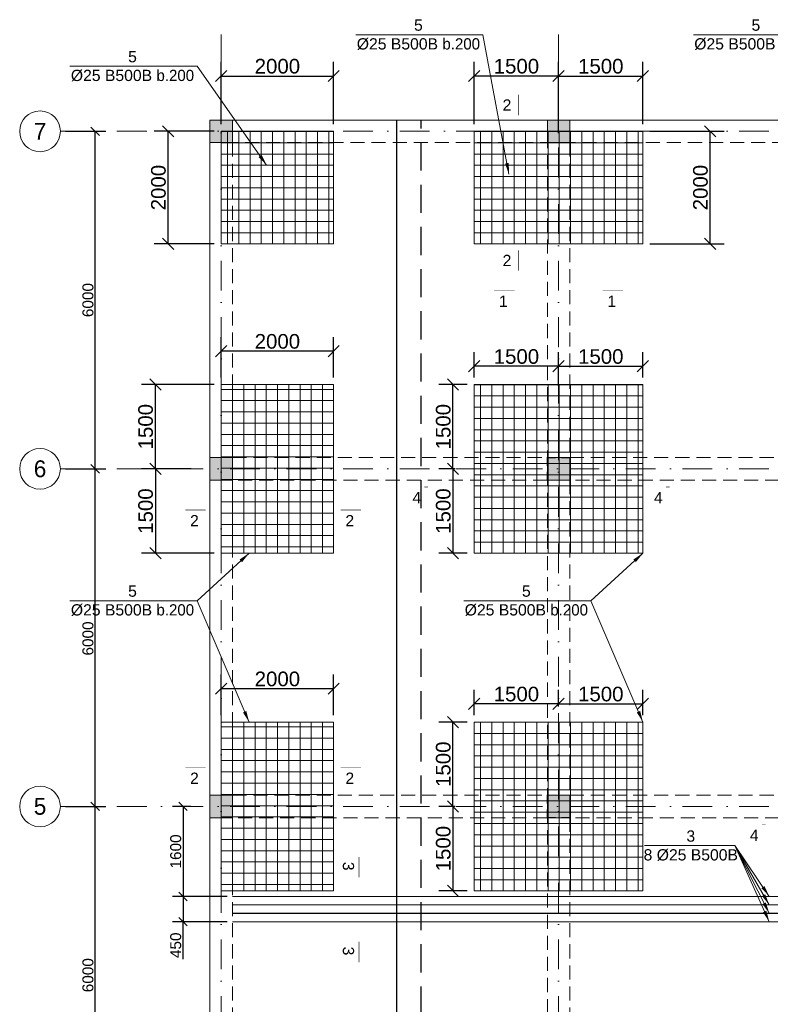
# Model space of a CAD drawing. Header units: millimetres. Extents: x 48648 to 1383473, y 421442 to 1155884.
# Tile 50 of 118: x 148648 to 161994, y 685334 to 702835. Entities that reach past the tile are written whole.
import ezdxf

# ---------------------------------------------------------------- set-up
doc = ezdxf.new("R2010")
doc.units = ezdxf.units.MM
doc.header["$PDMODE"] = 1
doc.linetypes.add('DOT___DASHED', pattern=[670.277762, 352.777767, -176.388884, 0, -141.111112])
doc.linetypes.add('HIDDEN', pattern=[0.375, 0.25, -0.125])
doc.layers.get('0').update_dxf_attribs({"lineweight": 5})
doc.layers.get('Defpoints').update_dxf_attribs({"color": 6, "lineweight": 5})
doc.styles.add('Arial', font='arial.ttf')
doc.styles.add('SPDS', font='arial.ttf')
doc.styles.get("Standard").update_dxf_attribs({"font": 'acadmtavr.ttf'})
doc.dimstyles.new('M 150', dxfattribs={"dimscale": 200, "dimtxt": 1.3, "dimasz": 1, "dimexe": 1.25, "dimexo": 0.625, "dimgap": 0.2, "dimtad": 1, "dimdec": 0, "dimrnd": 5, "dimtxsty": 'SPDS', "dimblk": 'OBLIQUE', "dimcen": 2.5, "dimclrd": 5, "dimclre": 5, "dimclrt": 5, "dimadec": 0, "dimazin": 2, "dimtfac": 1, "dimtdec": 0, "dimtmove": 0, "dimatfit": 3, "dimfxl": 1, "dimtolj": 1, "dimtzin": 0, "dimarcsym": 0})
doc.dimstyles.new('M20', dxfattribs={"dimscale": 20, "dimtxt": 2, "dimasz": 2.5, "dimexe": 1.25, "dimexo": 0.625, "dimtad": 1, "dimdec": 0, "dimrnd": 5, "dimzin": 9, "dimtxsty": 'Standard', "dimblk": 'OBLIQUE', "dimcen": 2.5, "dimclrd": 5, "dimclre": 5, "dimclrt": 5, "dimadec": 0, "dimazin": 0, "dimtfac": 1, "dimtdec": 0, "dimtmove": 0, "dimatfit": 3, "dimfxl": 1, "dimlwd": 5, "dimlwe": 5, "dimarcsym": 0})

# ---------------------------------------------------------------- blocks, each defined once
blk = doc.blocks.new('_Oblique')
at = {"color": 0, "linetype": 'ByBlock', "lineweight": -2}
blk.add_line((-0.5, -0.5), (0.5, 0.5), dxfattribs=at)
blk = doc.blocks.new('*D4')
at = {"color": 5, "lineweight": -2, "transparency": 16777216}
for p, q in [((49465, 853931), (50179, 853931)), ((49991, 847931), (49991, 853931)), ((49465, 847931), (50179, 847931))]:
    blk.add_line(p, q, dxfattribs=at)
at = {"layer": 'Defpoints', "color": 0, "lineweight": 30, "transparency": 16777216}
for p in [(49372, 853931), (49991, 853931), (49372, 847931)]:
    blk.add_point(p, dxfattribs=at)
at = {"color": 5, "lineweight": -2, "transparency": 16777216, "xscale": 150, "yscale": 150, "zscale": 150}
for p, rotation in [((49991, 853931), 90), ((49991, 847931), 270)]:
    blk.add_blockref('_Oblique', p, dxfattribs=dict(at, rotation=rotation))
at = {"color": 5, "lineweight": 13, "transparency": 16777216, "insert": (49862, 850931), "char_height": 195, "attachment_point": 5, "rotation": 90, "style": 'SPDS'}
blk.add_mtext('\\A1;6000', dxfattribs=at)
blk = doc.blocks.new('*D5')
at = {"color": 5, "lineweight": -2, "transparency": 16777216}
for p, q in [((49465, 847931), (50179, 847931)), ((49991, 841931), (49991, 847931)), ((49465, 841931), (50179, 841931))]:
    blk.add_line(p, q, dxfattribs=at)
at = {"layer": 'Defpoints', "color": 0, "lineweight": 30, "transparency": 16777216}
for p in [(49372, 847931), (49991, 847931), (49372, 841931)]:
    blk.add_point(p, dxfattribs=at)
at = {"color": 5, "lineweight": -2, "transparency": 16777216, "xscale": 150, "yscale": 150, "zscale": 150}
for p, rotation in [((49991, 847931), 90), ((49991, 841931), 270)]:
    blk.add_blockref('_Oblique', p, dxfattribs=dict(at, rotation=rotation))
at = {"color": 5, "lineweight": 13, "transparency": 16777216, "insert": (49862, 844916), "char_height": 195, "attachment_point": 5, "rotation": 90, "style": 'SPDS'}
blk.add_mtext('\\A1;6000', dxfattribs=at)
blk = doc.blocks.new('*D6')
at = {"color": 5, "lineweight": -2, "transparency": 16777216}
for p, q in [((49465, 841931), (50179, 841931)), ((49991, 835931), (49991, 841931)), ((49465, 835931), (50179, 835931))]:
    blk.add_line(p, q, dxfattribs=at)
at = {"layer": 'Defpoints', "color": 0, "lineweight": 30, "transparency": 16777216}
for p in [(49372, 841931), (49991, 841931), (49372, 835931)]:
    blk.add_point(p, dxfattribs=at)
at = {"color": 5, "lineweight": -2, "transparency": 16777216, "xscale": 150, "yscale": 150, "zscale": 150}
for p, rotation in [((49991, 841931), 90), ((49991, 835931), 270)]:
    blk.add_blockref('_Oblique', p, dxfattribs=dict(at, rotation=rotation))
at = {"color": 5, "lineweight": 13, "transparency": 16777216, "insert": (49862, 838931), "char_height": 195, "attachment_point": 5, "rotation": 90, "style": 'SPDS'}
blk.add_mtext('\\A1;6000', dxfattribs=at)
blk = doc.blocks.new('5555234545678')
at = {"lineweight": 20}
h = blk.add_hatch(color=7, dxfattribs=at)
h.dxf.hatch_style = 1
h.paths.add_polyline_path([(152430, 700651), (152430, 701051), (152030, 701051), (152030, 700651)])
h = blk.add_hatch(color=7, dxfattribs=at)
h.dxf.hatch_style = 1
h.paths.add_polyline_path([(158430, 700651), (158430, 701051), (158030, 701051), (158030, 700651)])
h = blk.add_hatch(color=7, dxfattribs=at)
h.dxf.hatch_style = 1
h.paths.add_polyline_path([(152430, 694651), (152430, 695051), (152030, 695051), (152030, 694651)])
h = blk.add_hatch(color=7, dxfattribs=at)
h.dxf.hatch_style = 1
h.paths.add_polyline_path([(158430, 694651), (158430, 695051), (158030, 695051), (158030, 694651)])
h = blk.add_hatch(color=7, dxfattribs=at)
h.dxf.hatch_style = 1
h.paths.add_polyline_path([(152430, 688651), (152430, 689051), (152030, 689051), (152030, 688651)])
h = blk.add_hatch(color=7, dxfattribs=at)
h.dxf.hatch_style = 1
h.paths.add_polyline_path([(158430, 688651), (158430, 689051), (158030, 689051), (158030, 688651)])
at = {"color": 7, "lineweight": 20}
for points in [[(152030, 701051), (152430, 701051), (152430, 700651), (152030, 700651)], [(152030, 701051), (190430, 701051), (190430, 695051), (192980, 695051), (192980, 682651), (190430, 682651), (190430, 668652), (152030, 668652)], [(158030, 701051), (158430, 701051), (158430, 700651), (158030, 700651)], [(152030, 695051), (152430, 695051), (152430, 694651), (152030, 694651)], [(158030, 695051), (158430, 695051), (158430, 694651), (158030, 694651)], [(152030, 689051), (152430, 689051), (152430, 688651), (152030, 688651)], [(158030, 689051), (158430, 689051), (158430, 688651), (158030, 688651)]]:
    blk.add_lwpolyline(points, close=True, dxfattribs=at)
at = {"color": 7, "linetype": 'HIDDEN', "lineweight": 20, "ltscale": 1000}
for points in [[(152430, 701051), (190030, 701051), (190030, 700651), (152430, 700651)], [(152030, 700651), (152430, 700651), (152430, 669052), (152030, 669052)], [(158030, 700651), (158430, 700651), (158430, 669052), (158030, 669052)], [(152430, 695051), (170030, 695051), (170030, 694651), (152430, 694651)], [(152430, 689051), (170030, 689051), (170030, 688651), (152430, 688651)]]:
    blk.add_lwpolyline(points, close=True, dxfattribs=at)
at = {"color": 1, "lineweight": 20, "const_width": 20}
for points in [[(158180, 695051), (158030, 695051), (158030, 694901)], [(158280, 695051), (158430, 695051), (158430, 694901)], [(158180, 694651), (158030, 694651), (158030, 694801)], [(158280, 694651), (158430, 694651), (158430, 694801)], [(158180, 689051), (158030, 689051), (158030, 688901)], [(158280, 689051), (158430, 689051), (158430, 688901)], [(158180, 688651), (158030, 688651), (158030, 688801)], [(158280, 688651), (158430, 688651), (158430, 688801)]]:
    blk.add_lwpolyline(points, dxfattribs=at)
blk = doc.blocks.new('*D80')
at = {"color": 5, "lineweight": -2, "transparency": 16777216}
for p, q in [((151689, 688851), (151365, 688851)), ((151553, 688851), (151553, 687251)), ((152336, 687251), (151365, 687251))]:
    blk.add_line(p, q, dxfattribs=at)
at = {"layer": 'Defpoints', "color": 0, "lineweight": 13, "transparency": 16777216}
for p in [(151783, 688851), (151553, 687251), (152429, 687251)]:
    blk.add_point(p, dxfattribs=at)
at = {"color": 5, "lineweight": -2, "transparency": 16777216, "xscale": 150, "yscale": 150, "zscale": 150}
for p, rotation in [((151553, 688851), 90), ((151553, 687251), 270)]:
    blk.add_blockref('_Oblique', p, dxfattribs=dict(at, rotation=rotation))
at = {"color": 5, "lineweight": 13, "transparency": 16777216, "insert": (151423, 688051), "char_height": 195, "attachment_point": 5, "rotation": 90, "style": 'SPDS'}
blk.add_mtext('\\A1;1600', dxfattribs=at)
blk = doc.blocks.new('*D81')
at = {"color": 5, "lineweight": -2, "transparency": 16777216}
for p, q in [((152336, 687251), (151365, 687251)), ((151553, 687251), (151553, 686801)), ((152336, 686801), (151365, 686801)), ((151553, 686134), (151553, 686801))]:
    blk.add_line(p, q, dxfattribs=at)
at = {"layer": 'Defpoints', "color": 0, "lineweight": 13, "transparency": 16777216}
for p in [(152429, 687251), (151553, 686801), (152429, 686801)]:
    blk.add_point(p, dxfattribs=at)
at = {"color": 5, "lineweight": -2, "transparency": 16777216, "xscale": 150, "yscale": 150, "zscale": 150}
for p, rotation in [((151553, 687251), 90), ((151553, 686801), 270)]:
    blk.add_blockref('_Oblique', p, dxfattribs=dict(at, rotation=rotation))
at = {"color": 5, "lineweight": 13, "transparency": 16777216, "insert": (151423, 686383), "char_height": 195, "attachment_point": 5, "rotation": 90, "style": 'SPDS'}
blk.add_mtext('\\A1;450', dxfattribs=at)
blk = doc.blocks.new('*D193')
at = {"color": 5, "lineweight": -2, "transparency": 16777216}
for p, q in [((156730, 696476), (156730, 696925)), ((158230, 696326), (158230, 696925)), ((158230, 696675), (156730, 696675))]:
    blk.add_line(p, q, dxfattribs=at)
at = {"layer": 'Defpoints', "color": 0, "lineweight": 30, "transparency": 16777216}
for p in [(156730, 696675), (156730, 696351), (158230, 696201)]:
    blk.add_point(p, dxfattribs=at)
at = {"color": 5, "lineweight": -2, "transparency": 16777216, "xscale": 200, "yscale": 200, "zscale": 200, "rotation": 180}
blk.add_blockref('_Oblique', (156730, 696675), dxfattribs=at)
at = {"color": 5, "lineweight": -2, "transparency": 16777216, "xscale": 200, "yscale": 200, "zscale": 200}
blk.add_blockref('_Oblique', (158230, 696675), dxfattribs=at)
at = {"color": 5, "lineweight": 13, "transparency": 16777216, "insert": (157480, 696847), "char_height": 260, "attachment_point": 5, "style": 'SPDS'}
blk.add_mtext('\\A1;1500', dxfattribs=at)
blk = doc.blocks.new('*D194')
at = {"color": 5, "lineweight": -2, "transparency": 16777216}
for p, q in [((158230, 696626), (158230, 696925)), ((159730, 696476), (159730, 696925)), ((158230, 696675), (159730, 696675))]:
    blk.add_line(p, q, dxfattribs=at)
at = {"layer": 'Defpoints', "color": 0, "lineweight": 30, "transparency": 16777216}
for p in [(159730, 696675), (158230, 696501), (159730, 696351)]:
    blk.add_point(p, dxfattribs=at)
at = {"color": 5, "lineweight": -2, "transparency": 16777216, "xscale": 200, "yscale": 200, "zscale": 200, "rotation": 180}
blk.add_blockref('_Oblique', (158230, 696675), dxfattribs=at)
at = {"color": 5, "lineweight": -2, "transparency": 16777216, "xscale": 200, "yscale": 200, "zscale": 200}
blk.add_blockref('_Oblique', (159730, 696675), dxfattribs=at)
at = {"color": 5, "lineweight": 13, "transparency": 16777216, "insert": (158980, 696847), "char_height": 260, "attachment_point": 5, "style": 'SPDS'}
blk.add_mtext('\\A1;1500', dxfattribs=at)
blk = doc.blocks.new('*D195')
at = {"color": 5, "lineweight": -2, "transparency": 16777216}
for p, q in [((156605, 696351), (156102, 696351)), ((156352, 694851), (156352, 696351)), ((156391, 694851), (156102, 694851))]:
    blk.add_line(p, q, dxfattribs=at)
at = {"layer": 'Defpoints', "color": 0, "lineweight": 30, "transparency": 16777216}
for p in [(156352, 696351), (156730, 696351), (156516, 694851)]:
    blk.add_point(p, dxfattribs=at)
at = {"color": 5, "lineweight": -2, "transparency": 16777216, "xscale": 200, "yscale": 200, "zscale": 200}
for p, rotation in [((156352, 696351), 90), ((156352, 694851), 270)]:
    blk.add_blockref('_Oblique', p, dxfattribs=dict(at, rotation=rotation))
at = {"color": 5, "lineweight": 13, "transparency": 16777216, "insert": (156180, 695601), "char_height": 260, "attachment_point": 5, "rotation": 90, "style": 'SPDS'}
blk.add_mtext('\\A1;1500', dxfattribs=at)
blk = doc.blocks.new('*D196')
at = {"color": 5, "lineweight": -2, "transparency": 16777216}
for p, q in [((156391, 694851), (156102, 694851)), ((156352, 694851), (156352, 693351)), ((156605, 693351), (156102, 693351))]:
    blk.add_line(p, q, dxfattribs=at)
at = {"layer": 'Defpoints', "color": 0, "lineweight": 30, "transparency": 16777216}
for p in [(156516, 694851), (156352, 693351), (156730, 693351)]:
    blk.add_point(p, dxfattribs=at)
at = {"color": 5, "lineweight": -2, "transparency": 16777216, "xscale": 200, "yscale": 200, "zscale": 200}
for p, rotation in [((156352, 694851), 90), ((156352, 693351), 270)]:
    blk.add_blockref('_Oblique', p, dxfattribs=dict(at, rotation=rotation))
at = {"color": 5, "lineweight": 13, "transparency": 16777216, "insert": (156180, 694101), "char_height": 260, "attachment_point": 5, "rotation": 90, "style": 'SPDS'}
blk.add_mtext('\\A1;1500', dxfattribs=at)
blk = doc.blocks.new('*D221')
at = {"color": 5, "lineweight": -2, "transparency": 16777216}
for p, q in [((156730, 690476), (156730, 690925)), ((158230, 690626), (158230, 690925)), ((158230, 690675), (156730, 690675))]:
    blk.add_line(p, q, dxfattribs=at)
at = {"layer": 'Defpoints', "color": 0, "lineweight": 30, "transparency": 16777216}
for p in [(156730, 690675), (158230, 690501), (156730, 690351)]:
    blk.add_point(p, dxfattribs=at)
at = {"color": 5, "lineweight": -2, "transparency": 16777216, "xscale": 200, "yscale": 200, "zscale": 200, "rotation": 180}
blk.add_blockref('_Oblique', (156730, 690675), dxfattribs=at)
at = {"color": 5, "lineweight": -2, "transparency": 16777216, "xscale": 200, "yscale": 200, "zscale": 200}
blk.add_blockref('_Oblique', (158230, 690675), dxfattribs=at)
at = {"color": 5, "lineweight": 13, "transparency": 16777216, "insert": (157480, 690847), "char_height": 260, "attachment_point": 5, "style": 'SPDS'}
blk.add_mtext('\\A1;1500', dxfattribs=at)
blk = doc.blocks.new('*D222')
at = {"color": 5, "lineweight": -2, "transparency": 16777216}
for p, q in [((158230, 690626), (158230, 690925)), ((159730, 690476), (159730, 690925)), ((158230, 690675), (159730, 690675))]:
    blk.add_line(p, q, dxfattribs=at)
at = {"layer": 'Defpoints', "color": 0, "lineweight": 30, "transparency": 16777216}
for p in [(159730, 690675), (158230, 690501), (159730, 690351)]:
    blk.add_point(p, dxfattribs=at)
at = {"color": 5, "lineweight": -2, "transparency": 16777216, "xscale": 200, "yscale": 200, "zscale": 200, "rotation": 180}
blk.add_blockref('_Oblique', (158230, 690675), dxfattribs=at)
at = {"color": 5, "lineweight": -2, "transparency": 16777216, "xscale": 200, "yscale": 200, "zscale": 200}
blk.add_blockref('_Oblique', (159730, 690675), dxfattribs=at)
at = {"color": 5, "lineweight": 13, "transparency": 16777216, "insert": (158980, 690847), "char_height": 260, "attachment_point": 5, "style": 'SPDS'}
blk.add_mtext('\\A1;1500', dxfattribs=at)
blk = doc.blocks.new('*D223')
at = {"color": 5, "lineweight": -2, "transparency": 16777216}
for p, q in [((156605, 690351), (156102, 690351)), ((156352, 688851), (156352, 690351)), ((156391, 688851), (156102, 688851))]:
    blk.add_line(p, q, dxfattribs=at)
at = {"layer": 'Defpoints', "color": 0, "lineweight": 30, "transparency": 16777216}
for p in [(156352, 690351), (156730, 690351), (156516, 688851)]:
    blk.add_point(p, dxfattribs=at)
at = {"color": 5, "lineweight": -2, "transparency": 16777216, "xscale": 200, "yscale": 200, "zscale": 200}
for p, rotation in [((156352, 690351), 90), ((156352, 688851), 270)]:
    blk.add_blockref('_Oblique', p, dxfattribs=dict(at, rotation=rotation))
at = {"color": 5, "lineweight": 13, "transparency": 16777216, "insert": (156180, 689601), "char_height": 260, "attachment_point": 5, "rotation": 90, "style": 'SPDS'}
blk.add_mtext('\\A1;1500', dxfattribs=at)
blk = doc.blocks.new('*D224')
at = {"color": 5, "lineweight": -2, "transparency": 16777216}
for p, q in [((156391, 688851), (156102, 688851)), ((156352, 688851), (156352, 687351)), ((156605, 687351), (156102, 687351))]:
    blk.add_line(p, q, dxfattribs=at)
at = {"layer": 'Defpoints', "color": 0, "lineweight": 30, "transparency": 16777216}
for p in [(156516, 688851), (156352, 687351), (156730, 687351)]:
    blk.add_point(p, dxfattribs=at)
at = {"color": 5, "lineweight": -2, "transparency": 16777216, "xscale": 200, "yscale": 200, "zscale": 200}
for p, rotation in [((156352, 688851), 90), ((156352, 687351), 270)]:
    blk.add_blockref('_Oblique', p, dxfattribs=dict(at, rotation=rotation))
at = {"color": 5, "lineweight": 13, "transparency": 16777216, "insert": (156180, 688101), "char_height": 260, "attachment_point": 5, "rotation": 90, "style": 'SPDS'}
blk.add_mtext('\\A1;1500', dxfattribs=at)
blk = doc.blocks.new('*D273')
at = {"color": 5, "lineweight": -2, "transparency": 16777216}
for p, q in [((152105, 696351), (150811, 696351)), ((151061, 694851), (151061, 696351)), ((151698, 694851), (150811, 694851))]:
    blk.add_line(p, q, dxfattribs=at)
at = {"layer": 'Defpoints', "color": 0, "transparency": 16777216}
for p in [(151061, 696351), (152230, 696351), (151823, 694851)]:
    blk.add_point(p, dxfattribs=at)
at = {"color": 5, "lineweight": -2, "transparency": 16777216, "xscale": 200, "yscale": 200, "zscale": 200}
for p, rotation in [((151061, 696351), 90), ((151061, 694851), 270)]:
    blk.add_blockref('_Oblique', p, dxfattribs=dict(at, rotation=rotation))
at = {"color": 5, "lineweight": 13, "transparency": 16777216, "insert": (150888, 695601), "char_height": 260, "attachment_point": 5, "rotation": 90, "style": 'SPDS'}
blk.add_mtext('\\A1;1500', dxfattribs=at)
blk = doc.blocks.new('*D274')
at = {"color": 5, "lineweight": -2, "transparency": 16777216}
for p, q in [((151698, 694851), (150811, 694851)), ((151061, 694851), (151061, 693351)), ((152105, 693351), (150811, 693351))]:
    blk.add_line(p, q, dxfattribs=at)
at = {"layer": 'Defpoints', "color": 0, "transparency": 16777216}
for p in [(151823, 694851), (151061, 693351), (152230, 693351)]:
    blk.add_point(p, dxfattribs=at)
at = {"color": 5, "lineweight": -2, "transparency": 16777216, "xscale": 200, "yscale": 200, "zscale": 200}
for p, rotation in [((151061, 694851), 90), ((151061, 693351), 270)]:
    blk.add_blockref('_Oblique', p, dxfattribs=dict(at, rotation=rotation))
at = {"color": 5, "lineweight": 13, "transparency": 16777216, "insert": (150888, 694101), "char_height": 260, "attachment_point": 5, "rotation": 90, "style": 'SPDS'}
blk.add_mtext('\\A1;1500', dxfattribs=at)
blk = doc.blocks.new('*D357')
at = {"color": 5, "lineweight": -2, "transparency": 16777216}
for p, q in [((152105, 700851), (151039, 700851)), ((151289, 698851), (151289, 700851)), ((152105, 698851), (151039, 698851))]:
    blk.add_line(p, q, dxfattribs=at)
at = {"layer": 'Defpoints', "color": 0, "transparency": 16777216}
for p in [(151289, 700851), (152230, 700851), (152230, 698851)]:
    blk.add_point(p, dxfattribs=at)
at = {"color": 5, "lineweight": -2, "transparency": 16777216, "xscale": 200, "yscale": 200, "zscale": 200}
for p, rotation in [((151289, 700851), 90), ((151289, 698851), 270)]:
    blk.add_blockref('_Oblique', p, dxfattribs=dict(at, rotation=rotation))
at = {"color": 5, "lineweight": 13, "transparency": 16777216, "insert": (151116, 699851), "char_height": 260, "attachment_point": 5, "rotation": 90, "style": 'SPDS'}
blk.add_mtext('\\A1;2000', dxfattribs=at)
blk = doc.blocks.new('*D358')
at = {"color": 5, "lineweight": -2, "transparency": 16777216}
for p, q in [((159855, 700851), (161175, 700851)), ((160925, 698851), (160925, 700851)), ((159855, 698851), (161175, 698851))]:
    blk.add_line(p, q, dxfattribs=at)
at = {"layer": 'Defpoints', "color": 0, "lineweight": 30, "transparency": 16777216}
for p in [(159730, 700851), (160925, 700851), (159730, 698851)]:
    blk.add_point(p, dxfattribs=at)
at = {"color": 5, "lineweight": -2, "transparency": 16777216, "xscale": 200, "yscale": 200, "zscale": 200}
for p, rotation in [((160925, 700851), 90), ((160925, 698851), 270)]:
    blk.add_blockref('_Oblique', p, dxfattribs=dict(at, rotation=rotation))
at = {"color": 5, "lineweight": 13, "transparency": 16777216, "insert": (160753, 699851), "char_height": 260, "attachment_point": 5, "rotation": 90, "style": 'SPDS'}
blk.add_mtext('\\A1;2000', dxfattribs=at)
blk = doc.blocks.new('*D364')
at = {"color": 5, "lineweight": -2, "transparency": 16777216}
for p, q in [((156730, 700976), (156730, 702084)), ((158230, 700826), (158230, 702084)), ((158230, 701834), (156730, 701834))]:
    blk.add_line(p, q, dxfattribs=at)
at = {"layer": 'Defpoints', "color": 0, "lineweight": 30, "transparency": 16777216}
for p in [(156730, 701834), (156730, 700851), (158230, 700701)]:
    blk.add_point(p, dxfattribs=at)
at = {"color": 5, "lineweight": -2, "transparency": 16777216, "xscale": 200, "yscale": 200, "zscale": 200, "rotation": 180}
blk.add_blockref('_Oblique', (156730, 701834), dxfattribs=at)
at = {"color": 5, "lineweight": -2, "transparency": 16777216, "xscale": 200, "yscale": 200, "zscale": 200}
blk.add_blockref('_Oblique', (158230, 701834), dxfattribs=at)
at = {"color": 5, "lineweight": 13, "transparency": 16777216, "insert": (157480, 702007), "char_height": 260, "attachment_point": 5, "style": 'SPDS'}
blk.add_mtext('\\A1;1500', dxfattribs=at)
blk = doc.blocks.new('*D365')
at = {"color": 5, "lineweight": -2, "transparency": 16777216}
for p, q in [((158230, 701126), (158230, 702084)), ((159730, 700976), (159730, 702084)), ((158230, 701834), (159730, 701834))]:
    blk.add_line(p, q, dxfattribs=at)
at = {"layer": 'Defpoints', "color": 0, "lineweight": 30, "transparency": 16777216}
for p in [(159730, 701834), (158230, 701001), (159730, 700851)]:
    blk.add_point(p, dxfattribs=at)
at = {"color": 5, "lineweight": -2, "transparency": 16777216, "xscale": 200, "yscale": 200, "zscale": 200, "rotation": 180}
blk.add_blockref('_Oblique', (158230, 701834), dxfattribs=at)
at = {"color": 5, "lineweight": -2, "transparency": 16777216, "xscale": 200, "yscale": 200, "zscale": 200}
blk.add_blockref('_Oblique', (159730, 701834), dxfattribs=at)
at = {"color": 5, "lineweight": 13, "transparency": 16777216, "insert": (158980, 702007), "char_height": 260, "attachment_point": 5, "style": 'SPDS'}
blk.add_mtext('\\A1;1500', dxfattribs=at)
blk = doc.blocks.new('*D366')
at = {"color": 5, "lineweight": -2, "transparency": 16777216}
for p, q in [((152230, 700976), (152230, 702084)), ((154230, 700976), (154230, 702084)), ((152230, 701834), (154230, 701834))]:
    blk.add_line(p, q, dxfattribs=at)
at = {"layer": 'Defpoints', "color": 0, "lineweight": 30, "transparency": 16777216}
for p in [(154230, 701834), (152230, 700851), (154230, 700851)]:
    blk.add_point(p, dxfattribs=at)
at = {"color": 5, "lineweight": -2, "transparency": 16777216, "xscale": 200, "yscale": 200, "zscale": 200, "rotation": 180}
blk.add_blockref('_Oblique', (152230, 701834), dxfattribs=at)
at = {"color": 5, "lineweight": -2, "transparency": 16777216, "xscale": 200, "yscale": 200, "zscale": 200}
blk.add_blockref('_Oblique', (154230, 701834), dxfattribs=at)
at = {"color": 5, "lineweight": 13, "transparency": 16777216, "insert": (153230, 702007), "char_height": 260, "attachment_point": 5, "style": 'SPDS'}
blk.add_mtext('\\A1;2000', dxfattribs=at)
blk = doc.blocks.new('*D377')
at = {"color": 5, "lineweight": -2, "transparency": 16777216}
for p, q in [((152230, 696476), (152230, 697194)), ((154230, 696476), (154230, 697194)), ((154230, 696944), (152230, 696944))]:
    blk.add_line(p, q, dxfattribs=at)
at = {"layer": 'Defpoints', "color": 0, "transparency": 16777216}
for p in [(152230, 696944), (152230, 696351), (154230, 696351)]:
    blk.add_point(p, dxfattribs=at)
at = {"color": 5, "lineweight": -2, "transparency": 16777216, "xscale": 200, "yscale": 200, "zscale": 200, "rotation": 180}
blk.add_blockref('_Oblique', (152230, 696944), dxfattribs=at)
at = {"color": 5, "lineweight": -2, "transparency": 16777216, "xscale": 200, "yscale": 200, "zscale": 200}
blk.add_blockref('_Oblique', (154230, 696944), dxfattribs=at)
at = {"color": 5, "transparency": 16777216, "insert": (153230, 697116), "char_height": 260, "attachment_point": 5, "style": 'SPDS'}
blk.add_mtext('\\A1;2000', dxfattribs=at)
blk = doc.blocks.new('*D378')
at = {"color": 5, "lineweight": -2, "transparency": 16777216}
for p, q in [((152230, 690476), (152230, 691194)), ((154230, 690476), (154230, 691194)), ((154230, 690944), (152230, 690944))]:
    blk.add_line(p, q, dxfattribs=at)
at = {"layer": 'Defpoints', "color": 0, "transparency": 16777216}
for p in [(152230, 690944), (152230, 690351), (154230, 690351)]:
    blk.add_point(p, dxfattribs=at)
at = {"color": 5, "lineweight": -2, "transparency": 16777216, "xscale": 200, "yscale": 200, "zscale": 200, "rotation": 180}
blk.add_blockref('_Oblique', (152230, 690944), dxfattribs=at)
at = {"color": 5, "lineweight": -2, "transparency": 16777216, "xscale": 200, "yscale": 200, "zscale": 200}
blk.add_blockref('_Oblique', (154230, 690944), dxfattribs=at)
at = {"color": 5, "transparency": 16777216, "insert": (153230, 691116), "char_height": 260, "attachment_point": 5, "style": 'SPDS'}
blk.add_mtext('\\A1;2000', dxfattribs=at)
blk = doc.blocks.new('555234523452346')
at = {"color": 5, "linetype": 'DOT___DASHED', "lineweight": 13, "ltscale": 1.5}
for points in [[(52229.5, 819930.7), (52229.5, 855746.3)], [(58229.5, 819930.7), (58229.5, 855746.3)], [(49371.6, 853930.6), (95994.8, 853930.6)], [(49371.6, 847930.6), (95994.8, 847930.6)], [(49371.6, 841930.6), (95994.8, 841930.6)]]:
    blk.add_lwpolyline(points, dxfattribs=at)
at = {"color": 5, "lineweight": 13}
for centre in [(49009.9, 853930.6), (49009.9, 847930.6), (49009.9, 841930.6)]:
    blk.add_circle(centre, 361.8, dxfattribs=at)
at = {"color": 5, "lineweight": 13, "char_height": 300, "width": 200.136, "attachment_point": 5, "style": 'Arial'}
for s, insert in [('{\\fAcadMtavr|b0|i0|c0|p2;7}', (49009.9, 853930.6)), ('{\\fAcadMtavr|b0|i0|c0|p2;6}', (49009.9, 847930.6)), ('{\\fAcadMtavr|b0|i0|c0|p2;5}', (49009.9, 841930.6))]:
    blk.add_mtext(s, dxfattribs=dict(at, insert=insert))
at = {"color": 5, "lineweight": 13}
for base, p1, p2, picture, middle in [((49991.4, 853930.6), (49371.6, 847930.6), (49371.6, 853930.6), '*D4', (49861.9, 850930.6)), ((49991.4, 841930.6), (49371.6, 835930.7), (49371.6, 841930.6), '*D6', (49861.9, 838930.7))]:
    dim = blk.add_linear_dim(base=base, p1=p1, p2=p2, angle=90, dimstyle='M 150', override={"dimscale": 150, "dimtmove": 1}, dxfattribs=at)
    dim.commit()
    dim.dimension.update_dxf_attribs({"geometry": picture, "text_midpoint": middle})
dim = blk.add_linear_dim(base=(49991.4, 847930.6), p1=(49371.6, 841930.6), p2=(49371.6, 847930.6), angle=90, dimstyle='M 150', override={"dimscale": 150, "dimtmove": 1}, dxfattribs=at)
dim.commit()
dim.dimension.update_dxf_attribs({"geometry": '*D5', "text_midpoint": (49991.4, 844915.6), "dimtype": 128})

msp = doc.modelspace()

# ---------------------------------------------------------------- hatches: boundary and pattern name
h = msp.add_hatch()
h.set_pattern_fill('NET', color=6, scale=63)
h.set_pattern_definition([(0, (84734.5, 28563.77), (0, 200.025), []), (90, (84734.5, 28563.77), (-200.025, 1e-14), [])])
h.paths.add_polyline_path([(152229.5, 698851), (152229.5, 700851), (154229.5, 700851), (154229.5, 698851)])
h = msp.add_hatch()
h.set_pattern_fill('NET', color=6, scale=63)
h.set_pattern_definition([(0, (90234.5, 28563.77), (0, 200.025), []), (90, (90234.5, 28563.77), (-200.025, 1e-14), [])])
h.paths.add_polyline_path([(156729.5, 698851), (156729.5, 700851), (159729.5, 700851), (159729.5, 698851)])
h = msp.add_hatch()
h.set_pattern_fill('NET', color=6, scale=63, angle=90)
h.set_pattern_definition([(90, (824516.75, 626855.99), (-200.025, 1e-14), []), (180, (824516.75, 626855.99), (-2e-14, -200.025), [])])
h.paths.add_polyline_path([(154229.5, 693351), (152229.5, 693351), (152229.5, 696351), (154229.5, 696351)])
h = msp.add_hatch()
h.set_pattern_fill('NET', color=6, scale=63)
h.set_pattern_definition([(0, (90234.5, 24063.77), (0, 200.025), []), (90, (90234.5, 24063.77), (-200.025, 1e-14), [])])
h.paths.add_polyline_path([(156729.5, 693351), (156729.5, 696351), (159729.5, 696351), (159729.5, 693351)])
h = msp.add_hatch()
h.set_pattern_fill('NET', color=6, scale=63, angle=90)
h.set_pattern_definition([(90, (824516.75, 620855.99), (-200.025, 1e-14), []), (180, (824516.75, 620855.99), (-2e-14, -200.025), [])])
h.paths.add_polyline_path([(154229.5, 687351), (152229.5, 687351), (152229.5, 690351), (154229.5, 690351)])
h = msp.add_hatch()
h.set_pattern_fill('NET', color=6, scale=63)
h.set_pattern_definition([(0, (90234.5, 18063.77), (0, 200.025), []), (90, (90234.5, 18063.77), (-200.025, 1e-14), [])])
h.paths.add_polyline_path([(156729.5, 687351), (156729.5, 690351), (159729.5, 690351), (159729.5, 687351)])

# ---------------------------------------------------------------- linework, layer by layer
at = {"color": 5, "lineweight": 13, "const_width": 10}
for points in [[(157521, 701499.8), (157521, 701136.3)], [(157521, 698374.2), (157521, 698737.7)], [(157084.1, 698021.4), (157447.7, 698021.4)], [(159374.9, 698021.4), (159011.4, 698021.4)], [(155845.4, 694529.5), (155908.9, 694529.5)], [(160140.2, 694529.5), (160203.8, 694529.5)], [(151591.9, 694120.6), (151955.4, 694120.6)], [(154717.5, 694120.6), (154354, 694120.6)], [(151591.9, 689543), (151955.4, 689543)], [(154717.5, 689543), (154354, 689543)], [(161845.4, 688529.5), (161908.9, 688529.5)], [(154682.7, 687952.1), (154682.7, 687588.5)], [(154682.7, 686444.9), (154682.7, 686081.4)]]:
    msp.add_lwpolyline(points, dxfattribs=at)
at = {"color": 1, "lineweight": 30}
msp.add_lwpolyline([(155355.5, 668652), (155355.5, 701051)], dxfattribs=at)
at = {"color": 1, "linetype": 'HIDDEN', "lineweight": 30, "ltscale": 2000}
msp.add_lwpolyline([(155784, 668652), (155784, 701051)], dxfattribs=at)
at = {"color": 6}
for points in [[(152229.5, 698851), (152229.5, 700851), (154229.5, 700851), (154229.5, 698851)], [(156729.5, 698851), (156729.5, 700851), (159729.5, 700851), (159729.5, 698851)], [(154229.5, 693351), (152229.5, 693351), (152229.5, 696351), (154229.5, 696351)], [(156729.5, 693351), (156729.5, 696351), (159729.5, 696351), (159729.5, 693351)], [(154229.5, 687351), (152229.5, 687351), (152229.5, 690351), (154229.5, 690351)], [(156729.5, 687351), (156729.5, 690351), (159729.5, 690351), (159729.5, 687351)]]:
    msp.add_lwpolyline(points, close=True, dxfattribs=at)
at = {"color": 3, "lineweight": 20, "const_width": 20}
for points in [[(152429.4, 687251), (176429.5, 687251)], [(152429.4, 687101), (176429.5, 687101)], [(152429.4, 686951), (176429.5, 686951)], [(152429.4, 686801), (176429.5, 686801)]]:
    msp.add_lwpolyline(points, dxfattribs=at)

# ---------------------------------------------------------------- block references
at = {"color": 6, "lineweight": 30}
msp.add_blockref('555234523452346', (100000, -153079.6), dxfattribs=at)
at = {"color": 5, "lineweight": 13}
msp.add_blockref('5555234545678', (0, 0), dxfattribs=at)

# ---------------------------------------------------------------- texts
at = {"color": 5, "lineweight": 13, "char_height": 200, "width": 6318.36, "attachment_point": 5}
for s, insert in [('\\pxi-0.18417,qc;{\\fArial|b0|i0|c0|p34;5\\fArial|b0|i0|c204|p34;\\PØ25 B500B }b.200', (155756.1, 702568.7)), ('\\pxi-0.18417,qc;{\\fArial|b0|i0|c0|p34;5\\fArial|b0|i0|c204|p34;\\PØ25 B500B }b.200', (161756.1, 702568.7)), ('\\pxi-0.18417,qc;{\\fArial|b0|i0|c0|p34;5\\fArial|b0|i0|c204|p34;\\PØ25 B500B }b.200', (150672.2, 702008)), ('\\pxi-0.18417,qc;{\\fArial|b0|i0|c0|p34;2}', (157330.6, 701318.1)), ('\\pxi-0.18417,qc;{\\fArial|b0|i0|c0|p34;2}', (157330.6, 698556)), ('\\pxi-0.18417,qc;{\\fArial|b0|i0|c0|p34;1}', (157265.9, 697831)), ('\\pxi-0.18417,qc;{\\fArial|b0|i0|c0|p34;1}', (159193.1, 697831)), ('\\pxi-0.18417,qc;{\\fArial|b0|i0|c0|p34;4}', (155727.2, 694339.1)), ('\\pxi-0.18417,qc;{\\fArial|b0|i0|c0|p34;4}', (160022, 694339.1)), ('\\pxi-0.18417,qc;{\\fArial|b0|i0|c0|p34;2}', (151773.7, 693930.2)), ('\\pxi-0.18417,qc;{\\fArial|b0|i0|c0|p34;2}', (154535.8, 693930.2)), ('\\pxi-0.18417,qc;{\\fArial|b0|i0|c0|p34;5\\fArial|b0|i0|c204|p34;\\PØ25 B500B }b.200', (150672.2, 692508)), ('\\pxi-0.18417,qc;{\\fArial|b0|i0|c0|p34;5\\fArial|b0|i0|c204|p34;\\PØ25 B500B }b.200', (157675, 692508)), ('\\pxi-0.18417,qc;{\\fArial|b0|i0|c0|p34;2}', (151773.7, 689352.6)), ('\\pxi-0.18417,qc;{\\fArial|b0|i0|c0|p34;2}', (154535.8, 689352.6)), ('\\pxi-0.18417,qc;{\\fArial|b0|i0|c0|p34;3\\fArial|b0|i0|c204|p34;\\P\\fArial|b0|i0|c0|p34;8 \\fArial|b0|i0|c204|p34;Ø25 B500B}', (160598.9, 688153.7)), ('\\pxi-0.18417,qc;{\\fArial|b0|i0|c0|p34;4}', (161727.2, 688339.1))]:
    msp.add_mtext(s, dxfattribs=dict(at, insert=insert))
at = {"color": 5, "lineweight": 13, "char_height": 200, "width": 6318.36, "attachment_point": 5, "rotation": 270}
for insert in [(154492.2, 687770.3), (154492.2, 686263.1)]:
    msp.add_mtext('\\pxi-0.18417,qc;{\\fArial|b0|i0|c0|p34;3}', dxfattribs=dict(at, insert=insert))

# ---------------------------------------------------------------- dimensions: what is measured, and where the dimension line sits
at = {"color": 5, "lineweight": 13}
for base, p1, p2, picture, middle in [((154229.5, 701834), (152229.5, 700851), (154229.5, 700851), '*D366', (153229.5, 702006.8)), ((156729.5, 701834), (158229.5, 700701.3), (156729.5, 700851), '*D364', (157479.5, 702006.8)), ((159729.5, 701834), (158229.5, 701001.3), (159729.5, 700851), '*D365', (158979.5, 702006.8)), ((156729.5, 696674.7), (158229.5, 696201.3), (156729.5, 696351), '*D193', (157479.5, 696847.4)), ((159729.5, 696674.7), (158229.5, 696501.3), (159729.5, 696351), '*D194', (158979.5, 696847.4)), ((156729.5, 690674.7), (158229.5, 690501.3), (156729.5, 690351), '*D221', (157479.5, 690847.4)), ((159729.5, 690674.7), (158229.5, 690501.3), (159729.5, 690351), '*D222', (158979.5, 690847.4))]:
    dim = msp.add_linear_dim(base=base, p1=p1, p2=p2, dimstyle='M 150', dxfattribs=at)
    dim.commit()
    dim.dimension.update_dxf_attribs({"geometry": picture, "text_midpoint": middle})
for base, p1, p2, angle, picture, middle in [((151289.2, 700851), (152229.5, 698851), (152229.5, 700851), 90, '*D357', (151116.4, 699851)), ((160925.3, 700851), (159729.5, 698851), (159729.5, 700851), 90, '*D358', (160752.5, 699851)), ((151060.8, 696351), (151822.8, 694851), (152229.5, 696351), 90, '*D273', (150888.1, 695601)), ((156352.3, 696351), (156515.6, 694851), (156729.5, 696351), 90, '*D195', (156179.6, 695601)), ((151060.8, 693351), (151822.8, 694851), (152229.5, 693351), 270, '*D274', (150888.1, 694101)), ((156352.3, 693351), (156515.6, 694851), (156729.5, 693351), 90, '*D196', (156179.6, 694101)), ((156352.3, 690351), (156515.6, 688851), (156729.5, 690351), 90, '*D223', (156179.6, 689601)), ((156352.3, 687351), (156515.6, 688851), (156729.5, 687351), 90, '*D224', (156179.6, 688101))]:
    dim = msp.add_linear_dim(base=base, p1=p1, p2=p2, angle=angle, dimstyle='M 150', dxfattribs=at)
    dim.commit()
    dim.dimension.update_dxf_attribs({"geometry": picture, "text_midpoint": middle})
for base, p1, p2, picture, middle in [((152229.5, 696943.7), (154229.5, 696351), (152229.5, 696351), '*D377', (153229.5, 697116.5)), ((152229.5, 690943.7), (154229.5, 690351), (152229.5, 690351), '*D378', (153229.5, 691116.5))]:
    dim = msp.add_linear_dim(base=base, p1=p1, p2=p2, dimstyle='M 150')
    dim.commit()
    dim.dimension.update_dxf_attribs({"geometry": picture, "text_midpoint": middle})
dim = msp.add_linear_dim(base=(151552.7, 687251), p1=(151782.8, 688851), p2=(152429.4, 687251), angle=90, dimstyle='M 150', override={"dimscale": 150, "dimtmove": 1}, dxfattribs=at)
dim.commit()
dim.dimension.update_dxf_attribs({"geometry": '*D80', "text_midpoint": (151423.2, 688051)})
dim = msp.add_linear_dim(base=(151552.7, 686801), p1=(152429.4, 687251), p2=(152429.4, 686801), angle=90, dimstyle='M 150', override={"dimscale": 150, "dimtmove": 1}, dxfattribs=at)
dim.commit()
dim.dimension.update_dxf_attribs({"geometry": '*D81', "text_midpoint": (151552.7, 686383.4), "dimtype": 160})

# ---------------------------------------------------------------- leaders
for points in [[(157347.9, 700087), (156885.7, 702568.7), (154626.2, 702568.7)], [(163347.9, 700087), (162885.7, 702568.7), (160626.2, 702568.7)], [(153039.2, 700249.7), (151801.9, 702008), (149542.3, 702008)], [(152726.7, 693351), (151801.9, 692508), (149542.3, 692508)], [(159729.5, 693351), (158804.6, 692508), (156545.1, 692508)], [(152726.7, 690351), (151801.9, 692508), (149542.3, 692508)], [(159729.5, 690351), (158804.6, 692508), (156545.1, 692508)], [(161976.4, 687251), (161360.8, 688153.7), (159760.1, 688153.7)], [(161976.4, 687101), (161360.8, 688153.7), (159760.1, 688153.7)], [(161976.4, 686951), (161360.8, 688153.7), (159760.1, 688153.7)], [(161976.4, 686801), (161360.8, 688153.7), (159760.1, 688153.7)]]:
    msp.add_leader(points, dimstyle='M20', override={"dimscale": 10, "dimasz": 20, "dimtad": 0}, dxfattribs=at)

doc.saveas('drawing.dxf')
